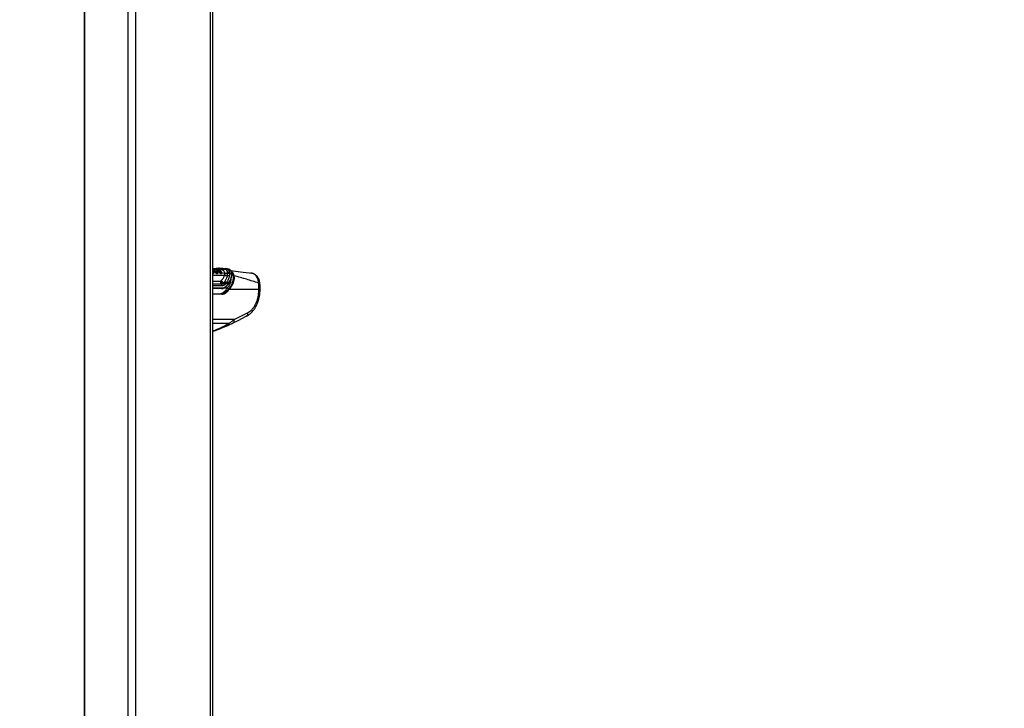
# Paper-space layout 'Wall Base Bracket' of a CAD drawing. Header units: millimetres. Extents: x 1591 to 17407, y 1260 to 16227.
# Tile 3 of 68: x 3356 to 5238, y 4353 to 5669. Entities that reach past the tile are written whole.
import ezdxf

# ---------------------------------------------------------------- set-up
doc = ezdxf.new("R2010")
doc.units = ezdxf.units.MM
doc.layers.add('COMPONENT_GEOMETRY', color=7, linetype='Continuous')
doc.styles.add('SLDTEXTSTYLE1', font='TXT', dxfattribs={"width": 0.75})
doc.dimstyles.new('SLDDIMSTYLE0', dxfattribs={"dimtxt": 100, "dimasz": 6.604, "dimexe": 0, "dimexo": 0.0625, "dimgap": 25, "dimtad": 0, "dimtih": 1, "dimtoh": 1, "dimdec": 0, "dimlfac": 0.5, "dimrnd": 1e-09, "dimzin": 12, "dimdsep": 46, "dimtxsty": 'SLDTEXTSTYLE1', "dimsah": 1, "dimcen": 0.09, "dimadec": 0, "dimazin": 3, "dimtfac": 1, "dimtdec": 0, "dimtofl": 0, "dimtmove": 0, "dimatfit": 3, "dimfxl": 1, "dimfrac": 2, "dimtolj": 1, "dimtzin": 12, "dimarcsym": 0})

# ---------------------------------------------------------------- blocks, each defined once
blk = doc.blocks.new('_D_23')
at = {"layer": 'COMPONENT_GEOMETRY', "color": 7, "ltscale": 2}
for p, q in [((3713.9, 7249.5), (1732.2, 7249.5)), ((1738.5, 7249.5), (1738.5, 4421.1)), ((1738.5, 1434), (1738.5, 4262.4)), ((3363.2, 1434), (1732.2, 1434))]:
    blk.add_line(p, q, dxfattribs=at)
for points in [[(1738.5, 7249.5), (1737.5, 7242.9), (1739.5, 7242.9)], [(1738.5, 1434), (1739.5, 1440.6), (1737.5, 1440.6)]]:
    blk.add_solid(points, dxfattribs=at)
at = {"layer": 'COMPONENT_GEOMETRY', "color": 7, "ltscale": 2, "insert": (1590.7, 4391.3), "char_height": 100, "attachment_point": 1, "style": 'SLDTEXTSTYLE1'}
blk.add_mtext('2908', dxfattribs=at)
blk = doc.blocks.new('_D_24')
at = {"layer": 'COMPONENT_GEOMETRY', "color": 7, "ltscale": 2}
for p, q in [((8881.7, 5900.6), (9437.4, 5900.6)), ((9431.1, 5900.6), (9431.1, 3746.7)), ((9431.1, 1434), (9431.1, 3587.9)), ((3807.3, 1434), (9437.4, 1434))]:
    blk.add_line(p, q, dxfattribs=at)
for points in [[(9431.1, 5900.6), (9430, 5894), (9432.1, 5894)], [(9431.1, 1434), (9432.1, 1440.6), (9430, 1440.6)]]:
    blk.add_solid(points, dxfattribs=at)
at = {"layer": 'COMPONENT_GEOMETRY', "color": 7, "ltscale": 2, "insert": (9283.3, 3716.8), "char_height": 100, "attachment_point": 1, "style": 'SLDTEXTSTYLE1'}
blk.add_mtext('2233', dxfattribs=at)

psp = doc.layouts.new('Wall Base Bracket')

# ---------------------------------------------------------------- linework, layer by layer
at = {"color": 7, "linetype": 'Continuous', "lineweight": 25, "ltscale": 2}
for p, q in [((3479.1, 7229), (3479.1, 1666.4)), ((3725, 1481), (3725, 7229)), ((3725.6, 5187.6), (3725, 5188.4)), ((3725.5, 5193.2), (3725.3, 5193.2)), ((3727.7, 5188.2), (3727.6, 5188.3)), ((3727.8, 5188.1), (3727.7, 5188.2)), ((3728.2, 5188.6), (3728.2, 5188.5)), ((3728.2, 5188.5), (3728.3, 5188.4)), ((3729, 5188.9), (3729.1, 5188.8)), ((3729.1, 5188.8), (3732.9, 5188)), ((3729.2, 5192.1), (3729.3, 5192.1)), ((3729.2, 5192.1), (3729.2, 5192.1)), ((3733.4, 5192.2), (3729.8, 5192.6)), ((3729.8, 5192.6), (3729.8, 5192.6)), ((3733.2, 5187.8), (3733.1, 5187.9)), ((3733.4, 5192.2), (3733.4, 5192.2)), ((3733.4, 5187.1), (3736.7, 5186.5)), ((3736.8, 5186.3), (3736.7, 5186.5)), ((3737, 5186.1), (3736.8, 5186.3)), ((3737.3, 5186.8), (3737.4, 5186.7)), ((3737.4, 5186.7), (3737.5, 5186.4)), ((3742.7, 5190), (3737.5, 5190.6)), ((3738.1, 5187.1), (3738.3, 5186.9)), ((3738.3, 5186.9), (3741.7, 5186.2)), ((3741.7, 5186.2), (3741.6, 5186.3)), ((3741.9, 5185.8), (3742.1, 5185.4)), ((3742.1, 5185.4), (3742.1, 5185.3)), ((3742.1, 5185.4), (3747.9, 5184.2)), ((3742.1, 5185.3), (3742.1, 5185.3)), ((3742.9, 5190), (3742.7, 5190)), ((3747.1, 5192), (3746.9, 5192.1)), ((3747.2, 5192), (3747.1, 5192)), ((3747.9, 5184.2), (3747.9, 5185)), ((3749.3, 5193.2), (3749.5, 5193.2)), ((3749.5, 5193.2), (3749.6, 5193.2)), ((3753.4, 5192.7), (3749.6, 5193.2)), ((3753.2, 5179.6), (3753.6, 5183.9)), ((3757, 5191.4), (3753.4, 5192.7)), ((3753.6, 5184.9), (3753.5, 5185.6)), ((3753.6, 5183.9), (3753.6, 5184.9)), ((3757.1, 5183.4), (3756.6, 5178.6)), ((3757, 5185.2), (3757, 5184.5)), ((3757, 5185.2), (3760.9, 5184.4)), ((3757, 5184.5), (3757.1, 5183.4)), ((3799.7, 5184.2), (3797.1, 5184.4)), ((3740.5, 5169.3), (3740.6, 5169.4)), ((3740.6, 5169.4), (3741.3, 5170.1)), ((3745.2, 5165.1), (3745.6, 5165.5)), ((3745.6, 5165.5), (3746.3, 5166.3)), ((3746.3, 5166.3), (3747.3, 5167.4)), ((3747.3, 5167.4), (3748, 5168.2)), ((3748.5, 5162.7), (3747.9, 5162.2)), ((3750.4, 5164.6), (3749.3, 5163.5)), ((3751, 5165.9), (3750.4, 5164.6)), ((3754.8, 5164.6), (3750.4, 5164.6)), ((3751, 5165.9), (3755.6, 5165.9)), ((3755.6, 5165.9), (3754.8, 5164.6)), ((3754.9, 5163.8), (3754.9, 5163.8)), ((3742.1, 5155.1), (3725, 5155.1)), ((3725, 5145.1), (3741.6, 5145.1)), ((3746.5, 5148.5), (3749.7, 5148.5)), ((3813.2, 5153.1), (3756.3, 5153.1)), ((3765.8, 5095.6), (3791.2, 5108.3))]:
    psp.add_line(p, q, dxfattribs=at)
at = {"color": 8, "linetype": 'Continuous', "lineweight": 25, "ltscale": 2}
for p, q in [((3480.2, 7229), (3480.2, 1664.1)), ((3562.7, 7229), (3562.7, 1490.1)), ((3577.4, 7229), (3577.4, 1481)), ((3720.1, 7229), (3720.1, 1481)), ((3725, 5180.7), (3747.6, 5180.7)), ((3728.3, 5192.2), (3729.2, 5192.1)), ((3735.6, 5192.7), (3730.9, 5192.5)), ((3725, 5168.9), (3739.3, 5168.9)), ((3725, 5163.8), (3741.9, 5163.8)), ((3743.4, 5160.4), (3725, 5160.4)), ((3725, 5156.3), (3742.9, 5156.3)), ((3754.8, 5163.8), (3757.8, 5163.8)), ((3742.3, 5144), (3725, 5144)), ((3752.8, 5155.5), (3745, 5155.5)), ((3765.8, 5095.6), (3725, 5095.6)), ((3755.6, 5088.1), (3725, 5088.1))]:
    psp.add_line(p, q, dxfattribs=at)
at = {"color": 8, "linetype": 'Continuous', "lineweight": 25, "ltscale": 2, "flags": 128}
for points in [[(3725.2, 5193.2), (3725.1, 5193.2), (3725, 5193.2)], [(3725.3, 5193.2), (3725.2, 5193.2), (3725, 5193.2)], [(3725, 5183.8), (3725, 5183.9), (3725, 5184)], [(3734.3, 5185.5), (3734.3, 5185.5), (3734.4, 5184.3), (3734.2, 5183.6), (3733.9, 5183.3), (3733.4, 5183.2), (3732.7, 5183.3), (3732, 5183.7), (3731, 5184.4), (3729.8, 5185.5), (3728.6, 5187), (3728.6, 5187)], [(3815.1, 5165), (3815.1, 5165.1), (3814.8, 5165.4), (3814.3, 5165.5), (3813.6, 5165.7), (3812.7, 5165.8)]]:
    psp.add_lwpolyline(points, dxfattribs=at)
at = {"color": 7, "linetype": 'Continuous', "lineweight": 25, "ltscale": 2, "flags": 128}
for points in [[(3726, 5193.2), (3725.7, 5193.2), (3725.5, 5193.2)], [(3815.2, 5148.1), (3815.3, 5149.4), (3815.5, 5153.4)], [(3763.8, 5089.2), (3773.7, 5094.2), (3789.1, 5101.9)]]:
    psp.add_lwpolyline(points, dxfattribs=at)
at = {"color": 8, "linetype": 'Continuous', "lineweight": 25, "ltscale": 4}
for centre, radius, start, end in [((3725.7, 5191.4), 1.87, 95.9989, 111.899), ((3694.5, 5165.9), 37.8, 35.1136, 36.2469), ((3741.6, 5185.8), 0.424, 16.7656, 76.8356), ((3760.7, 5183.6), 0.777, 7.9732, 70.3379), ((3749.9, 5159.3), 0.75, 324.6807, 36.6336), ((3754.3, 5164.1), 0.682, 330.603, 42.1526), ((3755.1, 5165.4), 0.745, 334.009, 46.6638), ((3813.7, 5157.7), 4.67, 263.3648, 292.9047), ((3752.1, 5087.6), 3.55, 300.0183, 7.3309), ((3760.8, 5093.7), 5.4, 303.5795, 20.5435)]:
    psp.add_arc(centre, radius, start, end, dxfattribs=at)
at = {"color": 7, "linetype": 'Continuous', "lineweight": 25, "ltscale": 4}
for centre, radius, start, end in [((3726.2, 5183.5), 0.658, 149.5562, 207.68), ((3726.5, 5183.7), 0.538, 153.8433, 224.2877), ((3727.6, 5189), 0.792, 275.7875, 322.4548), ((3727.7, 5188.9), 0.802, 275.9877, 322.1216), ((3698.8, 5166), 36.4, 35.1062, 37.2477), ((3729.2, 5187.7), 1.12, 95.9867, 142.132), ((3699.2, 5166.2), 36.6, 35.1014, 37.2553), ((3728.8, 5192.1), 0.411, 272.498, 354.462), ((3728.9, 5192.1), 0.414, 272.4866, 354.0724), ((3699.4, 5166.2), 37.3, 35.1062, 37.2513), ((3729.8, 5192), 0.577, 92.4594, 174.4178), ((3732.9, 5187.8), 0.254, 37.5973, 95.6828), ((3702.2, 5165.9), 37.9, 35.116, 35.5609), ((3736.5, 5187.4), 0.97, 282.471, 320.0329), ((3736.7, 5187.2), 1.12, 287.9256, 320.1622), ((3738.7, 5185.5), 1.56, 108.0117, 140.4874), ((3732.9, 5190.1), 7.81, 315.3476, 319.8607), ((3741.4, 5183.4), 0.836, 144.8171, 189.4126), ((3742.2, 5183.8), 0.499, 154.7452, 229.5442), ((3741.6, 5185.9), 0.387, 329.4993, 12.5895), ((3743, 5194.7), 4.72, 266.1006, 325.5954), ((3743.2, 5194.8), 4.8, 266.1355, 325.0256), ((3749.2, 5190.5), 2.71, 86.0935, 145.52), ((3749.3, 5190.5), 2.7, 86.1415, 145.6156), ((3749.4, 5190.5), 2.7, 86.172, 145.6866), ((3752.1, 5189), 9.44, 241.3416, 276.7983), ((3750.8, 5193.2), 8.78, 250.8007, 288.7758), ((3751.3, 5192.6), 9.08, 248.0883, 285.0939), ((3753.4, 5174), 5.64, 55.1187, 91.5934), ((3754.8, 5180.4), 5.28, 65.0905, 103.8648), ((3754.7, 5179.7), 5.33, 64.3386, 102.5466), ((3754.6, 5178.6), 5.41, 62.9264, 100.4898), ((3765.1, 5178.1), 1.46, 71.2805, 120.9167), ((3746.7, 5169.4), 7.36, 183.9755, 229.3885), ((3749.3, 5174.4), 10.2, 210.3981, 246.4136), ((3749.4, 5175.4), 10.6, 214.487, 249.301), ((3749.8, 5176.2), 10.5, 215.6394, 250.6064), ((3739, 5160.5), 4.39, 358.8133, 48.7305), ((3741.8, 5156.1), 1.09, 281.8087, 9.5366), ((3742.3, 5159.7), 6.07, 23.7802, 62.284), ((3742.9, 5159.8), 6.36, 27.6014, 64.4518), ((3743.6, 5160.5), 6.36, 27.6643, 64.9572), ((3744.7, 5161.6), 6.39, 28.3097, 66.0595), ((3746, 5162.4), 6.11, 34.9647, 71.3245), ((3750.1, 5159.2), 0.508, 268.1147, 313.8694), ((3741.4, 5144.2), 0.924, 347.8859, 77.5205), ((3702.5, 5194.7), 63.8, 316.1779, 321.0281), ((3749.4, 5147), 1.49, 20.9096, 78.7513), ((3754.8, 5152.3), 1.68, 28.0964, 79.1807)]:
    psp.add_arc(centre, radius, start, end, dxfattribs=at)
for centre, major_axis, ratio, start_param, end_param in [((3741.6, 5175.1), (-0.9, 20), 0.706346, 3.108849, 3.723504), ((3742.4, 5175.1), (-0.9, 18.8), 0.706247, 3.106771, 3.721426), ((3714.4, 5228.7), (-4.2, 84.3), 0.706247, 3.721426, 3.81498), ((3739.7, 5165.1), (2.7, 19.9), 0.700621, 3.236207, 3.827089), ((3743, 5165.1), (2.8, 19.9), 0.699969, 3.240726, 3.831608), ((3743.7, 5165), (2.8, 20.9), 0.700621, 3.236207, 3.827089), ((3720.2, 5213.1), (10.5, 77.5), 0.700621, 3.827089, 3.87061), ((3723.5, 5213.1), (10.6, 77.4), 0.700456, 3.828253, 3.944546), ((3724.2, 5213), (10.6, 78.4), 0.700621, 3.827089, 3.943382), ((3682.6, 4826.2), (111.1, 1617.4), 0.068026, 4.917181, 4.92056)]:
    psp.add_ellipse(centre, major_axis=major_axis, ratio=ratio, start_param=start_param, end_param=end_param, dxfattribs=at)
at = {"color": 7, "linetype": 'Continuous', "lineweight": 25, "ltscale": 2}
for points, knots in [([(3726, 5193.2), (3728.7, 5193.5), (3732.7, 5193.8), (3736.6, 5193.9), (3737.9, 5193.9)], [0, 0, 0, 0, 0.67875, 1, 1, 1, 1]), ([(3737.9, 5193.9), (3737.7, 5193.9), (3737.3, 5193.9), (3736.7, 5193.7), (3736.1, 5193.3), (3735.8, 5192.9), (3735.6, 5192.7)], [0, 0, 0, 0, 0.249998, 0.5, 0.749999, 1, 1, 1, 1]), ([(3737.9, 5193.9), (3739.1, 5193.9), (3743, 5193.8), (3746.8, 5193.5), (3749.3, 5193.2)], [0, 0, 0, 0, 0.32125, 1, 1, 1, 1]), ([(3732.9, 5188), (3732.2, 5188.9), (3731.1, 5190.3), (3729.4, 5191.5), (3727.6, 5192.6), (3726.1, 5193), (3724.9, 5193.2)], [0, 0, 0, 0, 0.328464, 0.492616, 0.610176, 1, 1, 1, 1]), ([(3727.6, 5188.3), (3727.5, 5188.4), (3726.9, 5189.1), (3726.1, 5190.1), (3725.2, 5190.7), (3725, 5190.8)], [0, 0, 0, 0, 0.116803, 0.742586, 1, 1, 1, 1]), ([(3725, 5184), (3725.1, 5184), (3725.2, 5183.9), (3725.4, 5183.9), (3725.5, 5183.9), (3725.6, 5183.8)], [0, 0, 0, 0, 0.121319, 0.507471, 1, 1, 1, 1]), ([(3725.4, 5187.7), (3725.5, 5187.7), (3725.6, 5187.6), (3725.7, 5187.5), (3725.7, 5187.4), (3725.6, 5187.3), (3725.6, 5187.3)], [0, 0, 0, 0, 0.279643, 0.559277, 0.838897, 1, 1, 1, 1]), ([(3726.1, 5184), (3726.1, 5184), (3726.3, 5184.1), (3726.5, 5184.5), (3726.5, 5185.2), (3726.2, 5186.2), (3725.9, 5186.8), (3725.6, 5187.3)], [0, 0, 0, 0, 0.041439, 0.201296, 0.49918, 0.637273, 1, 1, 1, 1]), ([(3725.6, 5183.8), (3725.7, 5183.9), (3725.8, 5183.9), (3726, 5183.9), (3726, 5183.9), (3726.1, 5184)], [0, 0, 0, 0, 0.4928036, 0.8970362, 1, 1, 1, 1]), ([(3726.1, 5183.3), (3726.1, 5183.3), (3726.1, 5183.3), (3725.9, 5183.2), (3725.7, 5183.2), (3725.6, 5183.2)], [0, 0, 0, 0, 0.101092, 0.503371, 1, 1, 1, 1]), ([(3725.7, 5187), (3726, 5186.5), (3726.4, 5185.8), (3726.7, 5184.7), (3726.7, 5184), (3726.4, 5183.5), (3726.2, 5183.4), (3726.1, 5183.3)], [0, 0, 0, 0, 0.3508183, 0.4854244, 0.7839871, 0.9541962, 1, 1, 1, 1]), ([(3725.8, 5192.9), (3726.4, 5192.9), (3727.7, 5192.8), (3729, 5192.7), (3729.8, 5192.6)], [0, 0, 0, 0, 0.428733, 1, 1, 1, 1]), ([(3727.7, 5188.2), (3727.7, 5188.2), (3727.8, 5188.2), (3728, 5188.3), (3728.1, 5188.4), (3728.2, 5188.4), (3728.2, 5188.5)], [0, 0, 0, 0, 0.249991, 0.500003, 0.749982, 1, 1, 1, 1]), ([(3729, 5188.9), (3728.9, 5188.9), (3728.8, 5188.9), (3728.6, 5188.8), (3728.4, 5188.6), (3728.3, 5188.5), (3728.2, 5188.5)], [0, 0, 0, 0, 0.279683, 0.559379, 0.839066, 1, 1, 1, 1]), ([(3728.6, 5187), (3728.6, 5187), (3728.7, 5187), (3728.9, 5187), (3729, 5187.1), (3729.1, 5187.2), (3729.1, 5187.3)], [0, 0, 0, 0, 0.249994, 0.499991, 0.750014, 1, 1, 1, 1]), ([(3736.4, 5186.9), (3735.7, 5187.7), (3734.6, 5189), (3732.2, 5190.9), (3730.2, 5191.4), (3728.9, 5191.7)], [0, 0, 0, 0, 0.3059429, 0.5040436, 1, 1, 1, 1]), ([(3729.9, 5187.7), (3729.9, 5187.7), (3729.7, 5187.6), (3729.5, 5187.5), (3729.3, 5187.4), (3729.2, 5187.3), (3729.1, 5187.3)], [0, 0, 0, 0, 0.279642, 0.559274, 0.838902, 1, 1, 1, 1]), ([(3729.1, 5187.3), (3729.5, 5186.8), (3730.1, 5186), (3731.2, 5184.9), (3732.2, 5184.2), (3732.9, 5183.9), (3733.4, 5183.8), (3733.8, 5183.9), (3734, 5184.1), (3734.1, 5184.2), (3734.1, 5184.3)], [0, 0, 0, 0, 0.255528, 0.463412, 0.610933, 0.714447, 0.802, 0.887106, 0.976289, 1, 1, 1, 1]), ([(3729.8, 5192.6), (3729.7, 5192.6), (3729.6, 5192.6), (3729.4, 5192.5), (3729.3, 5192.3), (3729.2, 5192.1), (3729.2, 5192.1)], [0, 0, 0, 0, 0.279625, 0.559219, 0.838831, 1, 1, 1, 1]), ([(3729.3, 5192.1), (3729.3, 5192.1), (3730.7, 5191.9), (3732.6, 5191.2), (3735.2, 5189.4), (3736.2, 5188), (3736.9, 5187.2)], [0, 0, 0, 0, 0.007963, 0.495764, 0.693873, 1, 1, 1, 1]), ([(3729.8, 5192.6), (3730.3, 5192.5), (3732.2, 5192.2), (3735, 5190.8), (3736.9, 5188.6), (3737.7, 5187.7)], [0, 0, 0, 0, 0.167171, 0.658602, 1, 1, 1, 1]), ([(3729.9, 5187.7), (3730.3, 5187.2), (3730.8, 5186.5), (3731.8, 5185.5), (3732.6, 5185), (3733.1, 5184.8), (3733.4, 5184.7), (3733.7, 5184.8), (3733.9, 5185.1), (3734, 5185.6), (3733.9, 5186.4), (3733.4, 5187.2), (3733.2, 5187.7)], [0, 0, 0, 0, 0.181551, 0.323795, 0.408852, 0.462295, 0.504186, 0.545984, 0.600558, 0.677304, 0.807905, 1, 1, 1, 1]), ([(3733, 5187.9), (3733, 5187.9), (3733, 5187.9), (3732.9, 5188), (3732.9, 5188)], [0, 0, 0, 0, 0.00965, 1, 1, 1, 1]), ([(3733, 5187.9), (3733.1, 5187.9), (3733.2, 5187.9), (3733.2, 5187.8), (3733.3, 5187.8)], [0, 0, 0, 0, 0.499983, 1, 1, 1, 1]), ([(3733.2, 5187.7), (3733.2, 5187.7), (3733.4, 5187.6), (3733.4, 5187.6), (3733.4, 5187.5)], [0, 0, 0, 0, 0.500008, 1, 1, 1, 1]), ([(3740.9, 5187.6), (3740.1, 5188.5), (3738.8, 5190), (3736.6, 5191.3), (3734.8, 5192), (3733.8, 5192.1), (3733.4, 5192.2)], [0, 0, 0, 0, 0.360243, 0.616477, 0.87209, 1, 1, 1, 1]), ([(3734.1, 5184.3), (3734.2, 5184.4), (3734.3, 5184.6), (3734.3, 5185.2), (3734.2, 5186.1), (3733.8, 5187), (3733.5, 5187.5), (3733.4, 5187.6)], [0, 0, 0, 0, 0.085377, 0.248772, 0.504091, 0.876386, 1, 1, 1, 1]), ([(3746.9, 5192.1), (3743.7, 5192.3), (3740, 5192.7), (3736.2, 5192.7), (3735.6, 5192.7)], [0, 0, 0, 0, 0.858737, 1, 1, 1, 1]), ([(3736.4, 5186.9), (3736.4, 5187), (3736.5, 5187), (3736.6, 5187), (3736.8, 5187.1), (3736.9, 5187.2), (3736.9, 5187.2)], [0, 0, 0, 0, 0.24999, 0.500009, 0.749968, 1, 1, 1, 1]), ([(3736.7, 5186.5), (3736.7, 5186.5), (3736.6, 5186.7), (3736.4, 5186.8), (3736.4, 5186.9)], [0, 0, 0, 0, 0.381071, 1, 1, 1, 1]), ([(3737.4, 5186.7), (3737.3, 5186.6), (3737.2, 5186.5), (3737.1, 5186.4), (3737, 5186.4), (3736.9, 5186.3), (3736.8, 5186.3)], [0, 0, 0, 0, 0.249994, 0.500007, 0.750002, 1, 1, 1, 1]), ([(3737.7, 5187.7), (3737.6, 5187.7), (3737.5, 5187.6), (3737.2, 5187.5), (3737, 5187.4), (3736.9, 5187.3), (3736.9, 5187.2)], [0, 0, 0, 0, 0.279656, 0.559318, 0.83895, 1, 1, 1, 1]), ([(3736.9, 5187.2), (3737, 5187.2), (3737.1, 5187), (3737.2, 5186.8), (3737.3, 5186.8)], [0, 0, 0, 0, 0.6183121, 1, 1, 1, 1]), ([(3738.5, 5184.6), (3738.2, 5184.9), (3737.6, 5185.4), (3737.2, 5185.9), (3737, 5186.1)], [0, 0, 0, 0, 0.576289, 1, 1, 1, 1]), ([(3738.1, 5187.1), (3738, 5187.1), (3737.9, 5187.1), (3737.7, 5186.9), (3737.5, 5186.8), (3737.4, 5186.7), (3737.4, 5186.7)], [0, 0, 0, 0, 0.279759, 0.559496, 0.839242, 1, 1, 1, 1]), ([(3737.5, 5186.4), (3737.7, 5186.2), (3738.1, 5185.8), (3738.6, 5185.3), (3738.9, 5185.1)], [0, 0, 0, 0, 0.426365, 1, 1, 1, 1]), ([(3737.7, 5187.7), (3737.7, 5187.6), (3737.8, 5187.5), (3738, 5187.3), (3738.1, 5187.2), (3738.1, 5187.1)], [0, 0, 0, 0, 0.3358346, 0.67142, 1, 1, 1, 1]), ([(3738.3, 5186.9), (3738.6, 5186.6), (3739.1, 5186), (3740, 5185.3), (3740.5, 5185), (3740.9, 5184.8), (3741.2, 5184.7), (3741.5, 5184.8), (3741.7, 5185.1), (3741.8, 5185.5), (3741.7, 5186), (3741.7, 5186.2)], [0, 0, 0, 0, 0.231983, 0.360065, 0.46687, 0.512588, 0.572214, 0.631942, 0.711675, 0.840173, 1, 1, 1, 1]), ([(3740.5, 5183.3), (3740.5, 5183.3), (3740.1, 5183.4), (3739.4, 5183.9), (3738.8, 5184.4), (3738.5, 5184.6)], [0, 0, 0, 0, 0.069555, 0.515213, 1, 1, 1, 1]), ([(3738.9, 5185.1), (3739.2, 5184.8), (3739.7, 5184.4), (3740.3, 5184), (3740.6, 5183.9), (3740.7, 5183.9)], [0, 0, 0, 0, 0.500874, 0.934926, 1, 1, 1, 1]), ([(3741.9, 5183.5), (3741.8, 5183.4), (3741.6, 5183.3), (3741.2, 5183.2), (3740.8, 5183.2), (3740.6, 5183.3), (3740.5, 5183.3)], [0, 0, 0, 0, 0.219455, 0.606411, 0.852962, 1, 1, 1, 1]), ([(3740.7, 5183.9), (3740.7, 5183.9), (3740.9, 5183.9), (3741.2, 5183.8), (3741.5, 5183.9), (3741.7, 5184), (3741.7, 5184)], [0, 0, 0, 0, 0.147342, 0.3911, 0.775567, 1, 1, 1, 1]), ([(3741.6, 5186.3), (3741.6, 5186.3), (3741.6, 5186.5), (3741.4, 5186.8), (3741.2, 5187.2), (3741, 5187.5), (3740.9, 5187.6)], [0, 0, 0, 0, 0.069942, 0.37978, 0.689855, 1, 1, 1, 1]), ([(3741.7, 5186.5), (3741.6, 5186.8), (3741.4, 5187.3), (3741.1, 5187.6), (3741, 5187.7)], [0, 0, 0, 0, 0.884416, 1, 1, 1, 1]), ([(3741.3, 5170.1), (3742.1, 5171), (3743.8, 5172.8), (3746.2, 5176.3), (3747, 5179), (3747.6, 5180.7)], [0, 0, 0, 0, 0.289895, 0.552414, 1, 1, 1, 1]), ([(3741.7, 5186.3), (3741.7, 5186.3), (3741.6, 5186.4), (3741.6, 5186.5), (3741.5, 5186.6)], [0, 0, 0, 0, 0.66915, 1, 1, 1, 1]), ([(3741.7, 5184), (3741.8, 5184.1), (3742, 5184.3), (3742.1, 5184.7), (3742, 5185.2), (3742, 5185.6), (3741.9, 5185.7)], [0, 0, 0, 0, 0.124293, 0.511407, 0.817835, 1, 1, 1, 1]), ([(3742.1, 5185.3), (3742.1, 5185.1), (3742.2, 5184.8), (3742.2, 5184.2), (3742.1, 5183.7), (3741.9, 5183.5), (3741.9, 5183.5)], [0, 0, 0, 0, 0.175432, 0.474728, 0.868033, 1, 1, 1, 1]), ([(3747.9, 5185), (3747.7, 5185.9), (3747.5, 5187.1), (3746.1, 5188.8), (3744.6, 5189.7), (3743.1, 5189.9), (3742.9, 5190)], [0, 0, 0, 0, 0.369774, 0.474126, 0.89669, 1, 1, 1, 1]), ([(3753.5, 5185.6), (3753.2, 5186.9), (3752.5, 5189.5), (3749.9, 5191.5), (3747.9, 5191.9), (3747.2, 5192)], [0, 0, 0, 0, 0.398656, 0.792447, 1, 1, 1, 1]), ([(3747.6, 5180.7), (3747.7, 5181.7), (3747.9, 5182.9), (3747.9, 5184.1), (3747.9, 5184.2)], [0, 0, 0, 0, 0.879482, 1, 1, 1, 1]), ([(3748, 5168.2), (3749, 5169.7), (3751, 5172.7), (3752.6, 5176.6), (3753.1, 5179), (3753.2, 5179.6)], [0, 0, 0, 0, 0.41376, 0.835317, 1, 1, 1, 1]), ([(3749.6, 5193.2), (3751, 5192.8), (3753.9, 5192.1), (3756.3, 5188.9), (3756.8, 5186.3), (3757, 5185.2)], [0, 0, 0, 0, 0.3736, 0.740943, 1, 1, 1, 1]), ([(3756.6, 5178.6), (3756.1, 5176.4), (3754.9, 5172), (3752.3, 5168), (3751, 5165.9)], [0, 0, 0, 0, 0.492706, 1, 1, 1, 1]), ([(3752.1, 5154.5), (3753.6, 5156.4), (3756.7, 5160.4), (3759.2, 5166.4), (3760.4, 5171.8), (3760.3, 5174.8), (3760.2, 5176.3)], [0, 0, 0, 0, 0.293818, 0.597214, 0.796024, 1, 1, 1, 1]), ([(3755.2, 5154), (3756.3, 5155.3), (3758.7, 5158.1), (3761.5, 5163), (3763.6, 5168.4), (3764.7, 5174), (3764.5, 5177.6), (3764.3, 5179.4)], [0, 0, 0, 0, 0.17898, 0.381354, 0.58779, 0.790712, 1, 1, 1, 1]), ([(3755.6, 5165.9), (3756.8, 5167.9), (3759, 5171.9), (3760.9, 5178.2), (3760.9, 5182.3), (3760.9, 5184.4)], [0, 0, 0, 0, 0.349022, 0.66958, 1, 1, 1, 1]), ([(3755.7, 5165.1), (3755.9, 5165.3), (3757, 5166.7), (3758.5, 5169.7), (3760.1, 5173.8), (3761.1, 5178.1), (3761.4, 5181.4), (3761.3, 5183.3), (3761.2, 5183.7)], [0, 0, 0, 0, 0.044902, 0.256889, 0.481063, 0.705804, 0.926234, 1, 1, 1, 1]), ([(3765.5, 5179.5), (3765.7, 5177.7), (3766, 5173.9), (3764.9, 5168.2), (3762.8, 5162.5), (3759.9, 5157.5), (3757.5, 5154.5), (3756.3, 5153.1)], [0, 0, 0, 0, 0.2033, 0.413176, 0.61525, 0.821702, 1, 1, 1, 1]), ([(3761.4, 5183.7), (3761.3, 5184.4), (3761.2, 5185.9), (3760.4, 5188.1), (3759.1, 5190), (3757.9, 5190.9), (3757.3, 5191.3)], [0, 0, 0, 0, 0.205296, 0.49085, 0.765046, 1, 1, 1, 1]), ([(3759.5, 5189.2), (3765.7, 5188.4), (3779.3, 5186.7), (3792.5, 5185.1), (3799.7, 5184.2)], [0, 0, 0, 0, 0.452976, 1, 1, 1, 1]), ([(3812.7, 5165.8), (3805.1, 5168), (3789.9, 5172.6), (3773.7, 5177.2), (3765.5, 5179.5)], [0, 0, 0, 0, 0.499404, 1, 1, 1, 1]), ([(3815.1, 5165), (3814.9, 5166), (3814.6, 5168.3), (3813.6, 5171.7), (3812.2, 5175), (3810.3, 5177.9), (3808.2, 5180.2), (3805.8, 5182.1), (3803.1, 5183.4), (3801, 5184.1), (3799.8, 5184.2), (3799.7, 5184.2)], [0, 0, 0, 0, 0.104717, 0.2408061, 0.3802929, 0.5065876, 0.6293012, 0.7459149, 0.8602351, 0.9837067, 1, 1, 1, 1]), ([(3812.7, 5165.8), (3812.4, 5167.7), (3811.9, 5170.9), (3810.4, 5174.8), (3808.8, 5177.9), (3806.9, 5180.4), (3804.7, 5182.3), (3802.3, 5183.7), (3800.5, 5184), (3799.7, 5184.2)], [0, 0, 0, 0, 0.196462, 0.330153, 0.463847, 0.597934, 0.732025, 0.866013, 1, 1, 1, 1]), ([(3739.3, 5168.9), (3739.3, 5168.9), (3739.6, 5168.9), (3740, 5169), (3740.3, 5169.2), (3740.5, 5169.3)], [0, 0, 0, 0, 0.012104, 0.606302, 1, 1, 1, 1]), ([(3741.9, 5163.8), (3742.6, 5163.9), (3743.8, 5164), (3744.8, 5164.8), (3745.2, 5165.1)], [0, 0, 0, 0, 0.631474, 1, 1, 1, 1]), ([(3747.9, 5162.2), (3747.3, 5161.7), (3745.9, 5160.7), (3744.3, 5160.5), (3743.4, 5160.4)], [0, 0, 0, 0, 0.43561, 1, 1, 1, 1]), ([(3749.3, 5163.5), (3749.1, 5163.3), (3748.8, 5163), (3748.6, 5162.8), (3748.5, 5162.7)], [0, 0, 0, 0, 0.745543, 1, 1, 1, 1]), ([(3750.5, 5158.9), (3750.9, 5159.3), (3752.4, 5160.8), (3753.8, 5162.5), (3754.9, 5163.8)], [0, 0, 0, 0, 0.250066, 1, 1, 1, 1]), ([(3754.8, 5163.8), (3754.9, 5163.9), (3755.3, 5164.3), (3755.6, 5164.7), (3755.7, 5165)], [0, 0, 0, 0, 0.30385, 1, 1, 1, 1]), ([(3813.2, 5153.1), (3813.2, 5155.2), (3813.4, 5159.5), (3812.9, 5163.6), (3812.7, 5165.8)], [0, 0, 0, 0, 0.4934776, 1, 1, 1, 1]), ([(3815.5, 5153.4), (3815.5, 5153.5), (3815.6, 5155.3), (3815.6, 5158.7), (3815.5, 5162.5), (3815.1, 5164.5), (3815.1, 5165)], [0, 0, 0, 0, 0.023865, 0.448165, 0.875408, 1, 1, 1, 1]), ([(3789.3, 5102), (3791, 5103), (3794.2, 5104.8), (3798.4, 5108.4), (3801.6, 5111.8), (3803.9, 5114.8), (3805.6, 5117.2), (3807.2, 5119.8), (3809.1, 5123.4), (3811, 5127.9), (3812.6, 5132.7), (3813.8, 5137.3), (3814.8, 5142.5), (3815.1, 5146.2), (3815.2, 5148.1)], [0, 0, 0, 0, 0.123734, 0.2297267, 0.3172579, 0.3874171, 0.4406444, 0.4775671, 0.5500447, 0.6609699, 0.7315035, 0.8116355, 0.9008256, 1, 1, 1, 1]), ([(3791.2, 5108.3), (3792.6, 5109.1), (3795.5, 5110.7), (3799.5, 5114.3), (3803.1, 5118.6), (3806.3, 5123.6), (3808.9, 5129.1), (3810.9, 5135.1), (3812.3, 5141.4), (3812.7, 5145.6), (3812.9, 5147.8)], [0, 0, 0, 0, 0.124405, 0.249474, 0.373855, 0.49899, 0.623387, 0.749223, 0.874701, 1, 1, 1, 1]), ([(3725, 5073.2), (3725.2, 5073.3), (3727, 5073.9), (3730.5, 5075.1), (3735.7, 5077), (3741.3, 5079.2), (3747.5, 5081.8), (3751.6, 5083.6), (3753.8, 5084.5)], [0, 0, 0, 0, 0.02226, 0.166368, 0.342388, 0.535859, 0.752818, 1, 1, 1, 1]), ([(3753.8, 5084.5), (3755.2, 5085.1), (3758.4, 5086.6), (3761.7, 5088.2), (3763.5, 5089.1), (3763.8, 5089.2)], [0, 0, 0, 0, 0.391976, 0.923793, 1, 1, 1, 1]), ([(3755.6, 5088.1), (3757.4, 5089.3), (3761.1, 5091.8), (3764.2, 5094.3), (3765.8, 5095.6)], [0, 0, 0, 0, 0.496617, 1, 1, 1, 1])]:
    psp.add_open_spline(points, degree=3, knots=knots, dxfattribs=at)
at = {"color": 8, "linetype": 'Continuous', "lineweight": 25, "ltscale": 2}
for points, knots in [([(3725, 5192.4), (3725.1, 5192.4), (3725.6, 5192.1), (3727, 5191.1), (3728.1, 5189.9), (3729, 5188.9)], [0, 0, 0, 0, 0.0910574, 0.3138114, 1, 1, 1, 1]), ([(3725, 5191.5), (3725.4, 5191.3), (3726.4, 5190.5), (3727.5, 5189.5), (3728.1, 5188.7), (3728.2, 5188.6)], [0, 0, 0, 0, 0.3629424, 0.8997669, 1, 1, 1, 1]), ([(3725, 5188.8), (3725.1, 5188.7), (3726, 5188.6), (3726.9, 5188.4), (3727.6, 5188.3)], [0, 0, 0, 0, 0.1627466, 1, 1, 1, 1]), ([(3725, 5185), (3725.1, 5184.9), (3725.3, 5184.8), (3725.7, 5184.7), (3725.9, 5184.8), (3726.1, 5185.1), (3726.3, 5185.6), (3726.1, 5186.4), (3725.7, 5187.2), (3725.4, 5187.7)], [0, 0, 0, 0, 0.079764, 0.151453, 0.22299, 0.316387, 0.447732, 0.671245, 1, 1, 1, 1]), ([(3725.6, 5183.2), (3725.5, 5183.2), (3725.3, 5183.2), (3725.1, 5183.3), (3725, 5183.3), (3725, 5183.3)], [0, 0, 0, 0, 0.554061, 0.982836, 1, 1, 1, 1]), ([(3734.8, 5191.9), (3735.1, 5192.1), (3735.4, 5192.3), (3735.6, 5192.6), (3735.6, 5192.7)], [0, 0, 0, 0, 0.821688, 1, 1, 1, 1]), ([(3741.6, 5186.3), (3741.7, 5186.3), (3741.8, 5186.2), (3741.9, 5186.1), (3741.9, 5186), (3741.9, 5186)], [0, 0, 0, 0, 0.472419, 0.944837, 1, 1, 1, 1]), ([(3760.9, 5184.4), (3760.7, 5185.6), (3760.1, 5188.3), (3758.6, 5190.8), (3757.1, 5191.3), (3757, 5191.4)], [0, 0, 0, 0, 0.43086, 0.953921, 1, 1, 1, 1]), ([(3760.3, 5188), (3760.4, 5187.9), (3762.1, 5187.3), (3764.2, 5184.4), (3765.1, 5181), (3765.5, 5179.5)], [0, 0, 0, 0, 0.030303, 0.572116, 1, 1, 1, 1]), ([(3764.3, 5179.4), (3764, 5180.9), (3763.5, 5183.4), (3761.8, 5184.9), (3761.2, 5185.5)], [0, 0, 0, 0, 0.595369, 1, 1, 1, 1]), ([(3815.1, 5148.1), (3815.2, 5148.1), (3815.3, 5148), (3814.6, 5147.8), (3813.4, 5147.8), (3812.9, 5147.8)], [0, 0, 0, 0, 0.126477, 0.563241, 1, 1, 1, 1]), ([(3791.2, 5108.3), (3791.3, 5107.4), (3791.5, 5105.7), (3790.8, 5103.5), (3790, 5102.2), (3789.2, 5102), (3789.1, 5102)], [0, 0, 0, 0, 0.297089, 0.613991, 0.930891, 1, 1, 1, 1]), ([(3725, 5073.8), (3726.5, 5074.3), (3729.8, 5075.6), (3736.6, 5078.5), (3745.5, 5082.7), (3752.1, 5086.2), (3755.6, 5088.1)], [0, 0, 0, 0, 0.136641, 0.299798, 0.637065, 1, 1, 1, 1])]:
    psp.add_open_spline(points, degree=3, knots=knots, dxfattribs=at)

# ---------------------------------------------------------------- dimensions: what is measured, and where the dimension line sits
at = {"layer": 'COMPONENT_GEOMETRY', "color": 7, "ltscale": 2}
for base, p1, p2, picture, middle in [((1738.5, 1434), (3716.5, 7249.5), (3365.8, 1434), '_D_23', (1738.5, 4341.8)), ((9431.1, 1434), (8879.2, 5900.6), (3804.8, 1434), '_D_24', (9431.1, 3667.3))]:
    dim = psp.add_linear_dim(base=base, p1=p1, p2=p2, angle=90, dimstyle='SLDDIMSTYLE0', dxfattribs=at)
    dim.commit()
    dim.dimension.update_dxf_attribs({"geometry": picture, "text_midpoint": middle, "dimtype": 160})

doc.saveas('drawing.dxf')
